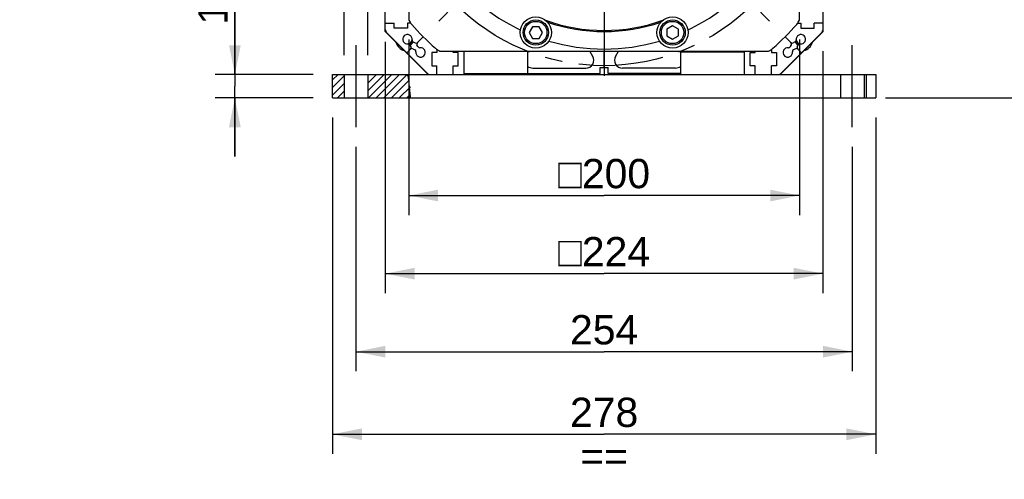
# Model space of a CAD drawing. Header units: millimetres. Extents: x 0 to 420, y 0 to 297.
# Tile 45 of 72: x 266 to 367, y 107 to 154. Entities that reach past the tile are written whole.
import ezdxf

# ---------------------------------------------------------------- set-up
doc = ezdxf.new("R2010")
doc.units = ezdxf.units.MM
doc.header["$LTSCALE"] = 23.1
doc.linetypes.add('CENTER', pattern=[0.6, 0.375, -0.075, 0.075, -0.075])
doc.linetypes.add('HIDDEN', pattern=[0.2, 0.1, -0.1])
doc.layers.get('0').update_dxf_attribs({"linetype": 'CONTINUOUS'})
for name, color, linetype in [('AXIS', 7, 'CONTINUOUS'), ('COMPONENTS', 7, 'CONTINUOUS'), ('DIMENSION', 7, 'CONTINUOUS')]:
    doc.layers.add(name, color=color, linetype=linetype)
doc.styles.get("Standard").update_dxf_attribs({"font": 'arial.ttf'})
doc.styles.add('TEXTSTYLE_4', font='gdt')
doc.dimstyles.new('DIMSTYLE_1', dxfattribs={"dimtxt": 3, "dimasz": 3, "dimexe": 0.18, "dimexo": 0.0625, "dimgap": 0.09, "dimtad": 1, "dimlfac": 5, "dimdsep": 46, "dimtxsty": 'STANDARD', "dimblk": '_FILLED', "dimblk1": '_FILLED', "dimblk2": '_FILLED', "dimcen": 0.09, "dimadec": 0, "dimazin": 0, "dimtp": 0.5, "dimtm": 0.5, "dimtfac": 1, "dimtofl": 0, "dimtmove": 0, "dimatfit": 3, "dimldrblk": '_FILLED', "dimfxl": 1, "dimtolj": 1, "dimarcsym": 0})
doc.dimstyles.new('DIMSTYLE_11', dxfattribs={"dimtxt": 3, "dimasz": 3, "dimexe": 0.18, "dimexo": 0.0625, "dimgap": 0.09, "dimtad": 1, "dimdec": 3, "dimlfac": 5, "dimdsep": 46, "dimtxsty": 'STANDARD', "dimblk": '_FILLED', "dimblk1": '_FILLED', "dimblk2": '_FILLED', "dimcen": 0.09, "dimadec": 0, "dimazin": 0, "dimtp": 0.5, "dimtm": 0.5, "dimtfac": 1, "dimtdec": 3, "dimtofl": 0, "dimtmove": 0, "dimatfit": 3, "dimldrblk": '_FILLED', "dimfxl": 1, "dimtolj": 1, "dimarcsym": 0})
doc.dimstyles.new('DIMSTYLE_13', dxfattribs={"dimtxt": 3, "dimasz": 3, "dimexe": 0.18, "dimexo": 0.0625, "dimgap": 0.09, "dimtad": 1, "dimdec": 1, "dimlfac": 5, "dimdsep": 46, "dimtxsty": 'STANDARD', "dimblk": '_FILLED', "dimblk1": '_FILLED', "dimblk2": '_FILLED', "dimcen": 0.09, "dimadec": 0, "dimazin": 0, "dimtp": 0.5, "dimtm": 0.5, "dimtfac": 1, "dimtdec": 1, "dimtofl": 0, "dimtmove": 0, "dimatfit": 3, "dimldrblk": '_FILLED', "dimfxl": 1, "dimtolj": 1, "dimarcsym": 0})
doc.dimstyles.new('DIMSTYLE_6', dxfattribs={"dimtxt": 3, "dimasz": 3, "dimexe": 0.18, "dimexo": 0.0625, "dimgap": 0.09, "dimtad": 1, "dimlfac": 5, "dimdsep": 46, "dimtxsty": 'STANDARD', "dimblk": '_FILLED', "dimblk1": '_FILLED', "dimblk2": '_FILLED', "dimcen": 0.09, "dimadec": 0, "dimazin": 0, "dimtp": 0.1, "dimtm": 0.1, "dimtfac": 1, "dimtofl": 0, "dimtmove": 0, "dimatfit": 3, "dimldrblk": '_FILLED', "dimfxl": 1, "dimtolj": 1, "dimarcsym": 0})
doc.dimstyles.new('DIMSTYLE_9', dxfattribs={"dimtxt": 3, "dimasz": 3, "dimexe": 0.18, "dimexo": 0.0625, "dimgap": 0.09, "dimtad": 1, "dimlfac": 5, "dimdsep": 46, "dimtxsty": 'STANDARD', "dimblk": '_FILLED', "dimblk1": '_FILLED', "dimblk2": '_FILLED', "dimcen": 0.09, "dimadec": 0, "dimazin": 0, "dimtp": 0.2, "dimtm": 0.2, "dimtfac": 1, "dimtofl": 0, "dimtmove": 0, "dimatfit": 3, "dimldrblk": '_FILLED', "dimfxl": 1, "dimtolj": 1, "dimarcsym": 0})

# ---------------------------------------------------------------- blocks, each defined once
blk = doc.blocks.new('_FILLED')
at = {"color": 0, "linetype": 'BYBLOCK'}
blk.add_solid([(0, 0), (-1, 0.2), (-1, -0.2)], dxfattribs=at)
blk = doc.blocks.new('*D4')
at = {"layer": 'DIMENSION', "color": 2, "linetype": 'CONTINUOUS'}
for p, q in [((298.38, 144.17), (298.38, 109.71)), ((353.98, 144.17), (353.98, 109.71)), ((298.38, 111.71), (326.18, 111.71)), ((353.98, 111.71), (326.18, 111.71))]:
    blk.add_line(p, q, dxfattribs=at)
at = {"layer": 'DIMENSION', "color": 2, "linetype": 'CONTINUOUS', "xscale": 3, "yscale": 3, "zscale": 3, "rotation": 180}
blk.add_blockref('_FILLED', (298.38, 111.71), dxfattribs=at)
at = {"layer": 'DIMENSION', "color": 2, "linetype": 'CONTINUOUS', "xscale": 3, "yscale": 3, "zscale": 3}
blk.add_blockref('_FILLED', (353.98, 111.71), dxfattribs=at)
at = {"layer": 'DIMENSION', "color": 2, "linetype": 'CONTINUOUS', "insert": (326.18, 115.46), "char_height": 3, "width": 6.9926, "attachment_point": 2, "line_spacing_factor": 0.9}
blk.add_mtext('278\\P==', dxfattribs=at)
blk = doc.blocks.new('*D5')
at = {"layer": 'DIMENSION', "color": 2, "linetype": 'CONTINUOUS'}
for p, q in [((288.38, 148.57), (288.38, 158.33)), ((288.38, 158.33), (288.38, 147.37)), ((296.38, 148.57), (286.38, 148.57)), ((288.38, 140.17), (288.38, 147.37)), ((296.38, 146.17), (286.38, 146.17)), ((288.38, 146.17), (288.38, 140.17))]:
    blk.add_line(p, q, dxfattribs=at)
at = {"layer": 'DIMENSION', "color": 2, "linetype": 'CONTINUOUS', "xscale": 3, "yscale": 3, "zscale": 3}
for p, rotation in [((288.38, 148.57), 270), ((288.38, 146.17), 90)]:
    blk.add_blockref('_FILLED', p, dxfattribs=dict(at, rotation=rotation))
at = {"layer": 'DIMENSION', "color": 2, "linetype": 'CONTINUOUS', "insert": (284.63, 153.67), "char_height": 3, "width": 4.6617, "attachment_point": 1, "rotation": 90, "line_spacing_factor": 0.9}
blk.add_mtext('12', dxfattribs=at)
blk = doc.blocks.new('*D8')
at = {"layer": 'DIMENSION', "color": 2, "linetype": 'CONTINUOUS'}
for p, q in [((303.78, 151.92), (303.78, 126.17)), ((348.58, 150.97), (348.58, 126.17)), ((303.78, 128.17), (326.18, 128.17)), ((348.58, 128.17), (326.18, 128.17))]:
    blk.add_line(p, q, dxfattribs=at)
at = {"layer": 'DIMENSION', "color": 2, "linetype": 'CONTINUOUS', "xscale": 3, "yscale": 3, "zscale": 3, "rotation": 180}
blk.add_blockref('_FILLED', (303.78, 128.17), dxfattribs=at)
at = {"layer": 'DIMENSION', "color": 2, "linetype": 'CONTINUOUS', "xscale": 3, "yscale": 3, "zscale": 3}
blk.add_blockref('_FILLED', (348.58, 128.17), dxfattribs=at)
at = {"layer": 'DIMENSION', "color": 2, "linetype": 'CONTINUOUS', "insert": (326.18, 131.92), "char_height": 3, "width": 11.1176, "attachment_point": 2, "line_spacing_factor": 0.9, "style": 'TEXTSTYLE_4'}
blk.add_mtext('{\\Fgdt;o}\\Farial.ttf;224', dxfattribs=at)
blk = doc.blocks.new('*D14')
at = {"layer": 'DIMENSION', "color": 2, "linetype": 'CONTINUOUS'}
for p, q in [((300.78, 141.17), (300.78, 118.17)), ((351.58, 141.17), (351.58, 118.17)), ((300.78, 120.17), (326.18, 120.17)), ((351.58, 120.17), (326.18, 120.17))]:
    blk.add_line(p, q, dxfattribs=at)
at = {"layer": 'DIMENSION', "color": 2, "linetype": 'CONTINUOUS', "xscale": 3, "yscale": 3, "zscale": 3, "rotation": 180}
blk.add_blockref('_FILLED', (300.78, 120.17), dxfattribs=at)
at = {"layer": 'DIMENSION', "color": 2, "linetype": 'CONTINUOUS', "xscale": 3, "yscale": 3, "zscale": 3}
blk.add_blockref('_FILLED', (351.58, 120.17), dxfattribs=at)
at = {"layer": 'DIMENSION', "color": 2, "linetype": 'CONTINUOUS', "insert": (326.18, 123.92), "char_height": 3, "width": 6.9926, "attachment_point": 2, "line_spacing_factor": 0.9}
blk.add_mtext('254', dxfattribs=at)
blk = doc.blocks.new('*D15')
at = {"layer": 'DIMENSION', "color": 2, "linetype": 'CONTINUOUS'}
for p, q in [((299.58, 150.57), (299.58, 162.86)), ((301.98, 150.57), (301.98, 162.86)), ((299.58, 160.86), (266.36, 160.86)), ((266.36, 160.86), (300.78, 160.86)), ((307.98, 160.86), (300.78, 160.86)), ((301.98, 160.86), (307.98, 160.86))]:
    blk.add_line(p, q, dxfattribs=at)
at = {"layer": 'DIMENSION', "color": 2, "linetype": 'CONTINUOUS', "xscale": 3, "yscale": 3, "zscale": 3}
blk.add_blockref('_FILLED', (299.58, 160.86), dxfattribs=at)
at = {"layer": 'DIMENSION', "color": 2, "linetype": 'CONTINUOUS', "xscale": 3, "yscale": 3, "zscale": 3, "rotation": 180}
blk.add_blockref('_FILLED', (301.98, 160.86), dxfattribs=at)
at = {"layer": 'DIMENSION', "color": 2, "linetype": 'CONTINUOUS', "insert": (294.71, 164.61), "char_height": 3, "width": 28.3494, "attachment_point": 3, "line_spacing_factor": 0.9}
blk.add_mtext('N\\Fgdt;{\\Fgdt;~}\\Farial.ttf;4 holes \\Fgdt;{\\Fgdt;n}\\Farial.ttf;12', dxfattribs=at)
blk = doc.blocks.new('*D17')
at = {"layer": 'DIMENSION', "color": 2, "linetype": 'CONTINUOUS'}
for p, q in [((306.18, 152.15), (306.18, 134.17)), ((346.18, 152.15), (346.18, 134.17)), ((306.18, 136.17), (326.18, 136.17)), ((346.18, 136.17), (326.18, 136.17))]:
    blk.add_line(p, q, dxfattribs=at)
at = {"layer": 'DIMENSION', "color": 2, "linetype": 'CONTINUOUS', "xscale": 3, "yscale": 3, "zscale": 3, "rotation": 180}
blk.add_blockref('_FILLED', (306.18, 136.17), dxfattribs=at)
at = {"layer": 'DIMENSION', "color": 2, "linetype": 'CONTINUOUS', "xscale": 3, "yscale": 3, "zscale": 3}
blk.add_blockref('_FILLED', (346.18, 136.17), dxfattribs=at)
at = {"layer": 'DIMENSION', "color": 2, "linetype": 'CONTINUOUS', "insert": (326.18, 139.92), "char_height": 3, "width": 11.1176, "attachment_point": 2, "line_spacing_factor": 0.9, "style": 'TEXTSTYLE_4'}
blk.add_mtext('{\\Fgdt;o}\\Farial.ttf;200', dxfattribs=at)
blk = doc.blocks.new('*D20')
at = {"layer": 'DIMENSION', "color": 2, "linetype": 'CONTINUOUS'}
for p, q in [((335.97, 214.63), (373.98, 214.63)), ((371.98, 214.63), (371.98, 180.4)), ((371.98, 146.17), (371.98, 180.4)), ((354.98, 146.17), (373.98, 146.17))]:
    blk.add_line(p, q, dxfattribs=at)
at = {"layer": 'DIMENSION', "color": 2, "linetype": 'CONTINUOUS', "xscale": 3, "yscale": 3, "zscale": 3}
for p, rotation in [((371.98, 214.63), 90), ((371.98, 146.17), 270)]:
    blk.add_blockref('_FILLED', p, dxfattribs=dict(at, rotation=rotation))
at = {"layer": 'DIMENSION', "color": 2, "linetype": 'CONTINUOUS', "insert": (368.23, 180.4), "char_height": 3, "width": 13.2714, "attachment_point": 2, "rotation": 90, "line_spacing_factor": 0.9}
blk.add_mtext('(342.3)', dxfattribs=at)

msp = doc.modelspace()

# ---------------------------------------------------------------- hatches: boundary and pattern name
at = {"linetype": 'CONTINUOUS'}
h = msp.add_hatch(dxfattribs=at)
h.set_pattern_fill('default__12', color=2, scale=0.556671, angle=45, style=0, pattern_type=0)
h.set_pattern_definition([(45, (0, 0), (-0.393626, 0.393626), [])])
h.paths.add_polyline_path([(299.58229, 148.57351), (299.58229, 146.17351), (298.38229, 146.17351), (298.38229, 148.57351)])
edge = h.paths.add_edge_path()
edge.add_line((301.98229, 146.17351), (301.98229, 148.57351))
edge.add_line((301.98229, 148.57351), (306.06109, 148.57351))
edge.add_spline(control_points=[(306.06109, 148.57351), (306.15557, 148.29645), (306.30214, 147.74903), (306.38987, 146.9295), (306.37014, 146.42122), (306.3399, 146.17351)], knot_values=[0, 0, 0, 0, 0.333333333, 0.666666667, 1, 1, 1, 1], degree=3, periodic=0)
edge.add_line((306.3399, 146.17351), (301.98229, 146.17351))

# ---------------------------------------------------------------- linework, layer by layer
at = {"color": 7, "linetype": 'CONTINUOUS'}
for p, q in [((306.14325, 148.31786), (306.01204, 148.57351)), ((306.34968, 146.26241), (306.14325, 148.31786)), ((306.31975, 146.17351), (306.34968, 146.26241))]:
    msp.add_line(p, q, dxfattribs=at)
at = {"layer": 'AXIS', "color": 2, "linetype": 'CENTER'}
for p, q in [((326.18229, 170.97351), (326.18229, 147.12997)), ((310.9795, 155.77071), (309.24709, 154.0383)), ((341.38509, 155.77071), (343.1175, 154.0383)), ((300.78229, 143.17351), (300.78229, 151.57351)), ((351.58229, 143.17351), (351.58229, 151.57351))]:
    msp.add_line(p, q, dxfattribs=at)
msp.add_circle((326.18229, 170.97351), 21.5, dxfattribs=at)
at = {"layer": 'COMPONENTS', "color": 7, "linetype": 'CONTINUOUS'}
for p, q in [((303.78229, 152.97351), (303.78229, 205.23351)), ((348.58229, 152.97351), (348.58229, 205.23351)), ((306.18229, 187.79521), (306.18229, 154.15181)), ((346.18229, 154.15181), (346.18229, 187.79521)), ((303.78229, 153.83351), (304.68229, 153.83351)), ((304.68229, 153.33351), (304.68229, 153.83351)), ((306.03629, 153.33351), (304.68229, 153.33351)), ((306.38229, 153.83351), (306.03629, 153.83351)), ((306.03629, 153.83351), (306.03629, 153.33351)), ((318.83588, 153.47351), (318.48947, 152.87351)), ((319.5287, 153.47351), (318.83588, 153.47351)), ((319.87511, 152.87351), (319.5287, 153.47351)), ((333.18229, 153.56633), (332.58229, 153.21992)), ((332.58229, 153.21992), (332.58229, 152.5271)), ((333.78229, 153.21992), (333.18229, 153.56633)), ((333.78229, 152.5271), (333.78229, 153.21992)), ((345.98229, 153.83351), (346.32829, 153.83351)), ((346.32829, 153.83351), (346.32829, 153.33351)), ((346.32829, 153.33351), (347.68229, 153.33351)), ((348.58229, 153.83351), (347.68229, 153.83351)), ((347.68229, 153.33351), (347.68229, 153.83351)), ((308.18229, 148.57351), (303.78229, 152.97351)), ((303.92874, 152.84306), (308.05185, 148.71996)), ((307.65612, 152.44734), (307.06287, 151.85409)), ((318.48947, 152.87351), (318.83588, 152.27351)), ((318.83588, 152.27351), (319.5287, 152.27351)), ((319.5287, 152.27351), (319.87511, 152.87351)), ((332.58229, 152.5271), (333.18229, 152.18069)), ((333.18229, 152.18069), (333.78229, 152.5271)), ((348.58229, 152.97351), (344.18229, 148.57351)), ((344.31274, 148.71996), (348.43585, 152.84306)), ((344.70846, 152.44734), (345.30171, 151.85409)), ((306.4143, 151.39163), (306.31971, 151.59448)), ((306.60041, 151.20552), (306.80326, 151.11093)), ((306.63407, 151.90884), (306.83693, 151.81425)), ((307.11762, 151.42529), (307.02303, 151.62814)), ((345.24696, 151.42529), (345.34155, 151.62814)), ((345.73051, 151.90884), (345.52766, 151.81425)), ((345.76418, 151.20552), (345.56132, 151.11093)), ((345.95028, 151.39163), (346.04487, 151.59448)), ((306.37446, 151.16568), (305.99029, 150.78151)), ((309.04229, 150.82751), (308.54229, 150.82751)), ((308.54229, 150.82751), (308.54229, 149.47351)), ((309.04229, 151.17351), (309.04229, 150.82751)), ((309.36059, 150.97351), (343.00399, 150.97351)), ((310.72229, 150.82751), (310.72229, 150.97351)), ((311.22229, 150.82751), (310.72229, 150.82751)), ((311.22229, 149.47351), (311.22229, 150.82751)), ((311.83229, 150.97351), (311.83229, 148.67351)), ((318.33229, 150.97351), (318.33229, 148.67351)), ((325.01429, 150.4248), (324.7066, 150.97351)), ((326.18229, 149.27351), (326.18229, 150.97351)), ((327.35029, 150.4248), (327.65799, 150.97351)), ((334.03229, 150.87351), (334.13229, 150.97351)), ((340.53229, 150.87351), (334.03229, 150.87351)), ((334.03229, 148.57351), (334.03229, 150.87351)), ((340.43229, 150.97351), (340.53229, 150.87351)), ((340.53229, 148.57351), (340.53229, 150.87351)), ((341.14229, 150.82751), (341.64229, 150.82751)), ((341.14229, 149.47351), (341.14229, 150.82751)), ((341.64229, 150.82751), (341.64229, 150.97351)), ((343.32229, 151.17351), (343.32229, 150.82751)), ((343.32229, 150.82751), (343.82229, 150.82751)), ((343.82229, 150.82751), (343.82229, 149.47351)), ((345.99012, 151.16568), (346.37429, 150.78151)), ((308.54229, 149.47351), (309.04229, 149.47351)), ((309.04229, 148.57351), (309.04229, 149.47351)), ((310.72229, 149.47351), (311.22229, 149.47351)), ((310.72229, 148.57351), (310.72229, 149.47351)), ((318.88229, 149.23351), (324.31651, 149.23351)), ((325.78229, 149.27351), (326.58229, 149.27351)), ((325.78229, 148.67351), (325.78229, 149.27351)), ((326.58229, 148.67351), (326.58229, 149.27351)), ((333.48229, 149.23351), (328.04807, 149.23351)), ((341.64229, 149.47351), (341.14229, 149.47351)), ((341.64229, 148.57351), (341.64229, 149.47351)), ((343.82229, 149.47351), (343.32229, 149.47351)), ((343.32229, 148.57351), (343.32229, 149.47351)), ((298.38229, 148.57351), (353.98229, 148.57351)), ((298.38229, 146.17351), (298.38229, 148.57351)), ((299.58229, 148.57351), (299.58229, 146.17351)), ((301.98229, 148.57351), (301.98229, 146.17351)), ((311.93229, 148.57351), (311.83229, 148.67351)), ((311.83229, 148.67351), (325.78229, 148.67351)), ((318.33229, 148.67351), (318.23229, 148.57351)), ((334.03229, 148.67351), (326.58229, 148.67351)), ((352.98229, 148.57351), (352.98229, 146.17351)), ((353.98229, 148.57351), (353.98229, 146.17351)), ((298.38229, 146.17351), (353.98229, 146.17351))]:
    msp.add_line(p, q, dxfattribs=at)
at = {"layer": 'COMPONENTS', "color": 8, "linetype": 'HIDDEN'}
for p, q in [((350.38229, 148.57351), (350.38229, 146.17351)), ((352.78229, 148.57351), (352.78229, 146.17351))]:
    msp.add_line(p, q, dxfattribs=at)
at = {"layer": 'COMPONENTS', "color": 7, "linetype": 'CONTINUOUS'}
for centre, radius in [((319.18229, 152.87351), 1.6), ((333.18229, 152.87351), 1.6), ((319.18229, 152.87351), 1.3), ((319.18229, 152.87351), 1.14), ((333.18229, 152.87351), 1.3), ((333.18229, 152.87351), 1.14)]:
    msp.add_circle(centre, radius, dxfattribs=at)
for centre, radius, start, end in [((326.18229, 170.97351), 19.8, 205.6776694, 244.3223306), ((326.18229, 170.97351), 19.8, 295.6776694, 334.3223306), ((304.28229, 153.19662), 0.5, 180, 225), ((307.98229, 155.02359), 2, 205.8419328, 221.2303304), ((326.18229, 170.97351), 26.2, 221.2303304, 228.7696696), ((326.18229, 170.97351), 17.88453, 250.3750631, 289.6249369), ((326.18229, 170.97351), 18, 251.1952078, 288.8047922), ((326.18229, 170.97351), 26.2, 311.2303304, 318.7696696), ((344.38229, 155.02359), 2, 318.7696696, 334.1580672), ((348.08229, 153.19662), 0.5, 315, 360), ((306.04504, 152.18351), 0.48, 352.1046352, 277.8953648), ((346.31954, 152.18351), 0.48, 262.1046352, 187.8953648), ((306.03229, 152.18351), 1.2, 194.3750937, 255.6249063), ((306.13845, 151.50996), 0.2, 25, 97.8953648), ((306.03229, 152.18351), 0.5, 288.7553719, 345.0053719), ((306.03229, 152.18351), 0.6, 295.3399814, 336.4953288), ((306.03229, 152.18351), 0.65, 295.9755289, 335.5588253), ((306.23304, 151.3071), 0.2, 315, 25), ((306.51589, 151.02426), 0.2, 65, 135), ((306.7186, 152.0901), 0.2, 172.1046352, 245), ((306.92145, 151.99551), 0.2, 245, 315), ((307.39229, 150.83626), 0.48, 172.1046352, 97.8953648), ((307.20429, 151.71267), 0.2, 135, 205), ((307.29889, 151.50981), 0.2, 205, 277.8953648), ((310.23237, 152.77351), 2, 228.7696696, 244.1580672), ((326.18229, 170.97351), 19.8, 253.3906765, 286.6093235), ((342.13221, 152.77351), 2, 295.8419328, 311.2303304), ((344.97229, 150.83626), 0.48, 82.1046352, 7.8953648), ((345.0657, 151.50981), 0.2, 262.1046352, 335), ((345.16029, 151.71267), 0.2, 335, 45), ((345.44314, 151.99551), 0.2, 225, 295), ((345.64599, 152.0901), 0.2, 295, 7.8953648), ((346.33229, 152.18351), 0.65, 204.4411747, 244.0244711), ((345.8487, 151.02426), 0.2, 45, 115), ((346.33229, 152.18351), 0.6, 203.5046712, 244.6600186), ((346.33229, 152.18351), 0.5, 194.9946281, 251.2446281), ((346.13154, 151.3071), 0.2, 155, 225), ((346.22614, 151.50996), 0.2, 82.1046352, 155), ((346.33229, 152.18351), 1.2, 284.3750937, 345.6249063), ((306.71874, 150.92967), 0.2, 352.1046352, 65), ((324.31651, 150.03351), 0.8, 270, 29.2819197), ((328.04807, 150.03351), 0.8, 150.7180803, 270), ((345.64585, 150.92967), 0.2, 115, 187.8953648), ((318.88229, 150.23351), 1, 236.6078978, 270), ((333.48229, 150.23351), 1, 270, 303.3921022), ((308.4054, 149.07351), 0.5, 225, 270), ((343.95919, 149.07351), 0.5, 270, 315)]:
    msp.add_arc(centre, radius, start, end, dxfattribs=at)

# ---------------------------------------------------------------- dimensions: what is measured, and where the dimension line sits
at = {"layer": 'DIMENSION', "color": 2, "linetype": 'CONTINUOUS'}
for base, p1, p2, angle, text, dimstyle, picture, middle in [((371.98229, 146.17351), (335.97251, 214.63259), (354.98229, 146.17351), 270, '(<>)', 'DIMSTYLE_13', '*D20', (371.06277, 178.44551)), ((303.78229, 128.17351), (348.58229, 150.97351), (303.78229, 151.91523), 180, '{\\Fgdt;o}<>', 'DIMSTYLE_1', '*D8', (323.4029, 130.42351)), ((298.38229, 111.70721), (353.98229, 144.17351), (298.38229, 144.17351), 180, '<>\\P==', 'DIMSTYLE_1', '*D4', (322.68601, 111.33221))]:
    dim = msp.add_linear_dim(base=base, p1=p1, p2=p2, angle=angle, text=text, dimstyle=dimstyle, dxfattribs=at)
    dim.commit()
    dim.dimension.update_dxf_attribs({"geometry": picture, "text_midpoint": middle, "dimtype": 160})
for base, p1, p2, text, dimstyle, picture, middle in [((301.98229, 160.86294), (299.58229, 150.57351), (301.98229, 150.57351), 'N%%d4 holes %%c<>', 'DIMSTYLE_9', '*D15', (273.37885, 163.11294)), ((346.18229, 136.17351), (306.18229, 152.15181), (346.18229, 152.15181), '{\\Fgdt;o}<>', 'DIMSTYLE_11', '*D17', (323.4029, 138.42351))]:
    dim = msp.add_linear_dim(base=base, p1=p1, p2=p2, text=text, dimstyle=dimstyle, dxfattribs=at)
    dim.commit()
    dim.dimension.update_dxf_attribs({"geometry": picture, "text_midpoint": middle, "dimtype": 160})
dim = msp.add_linear_dim(base=(288.38229, 148.57351), p1=(296.38229, 146.17351), p2=(296.38229, 148.57351), angle=90, dimstyle='DIMSTYLE_6', dxfattribs=at)
dim.commit()
dim.dimension.update_dxf_attribs({"geometry": '*D5', "text_midpoint": (286.13229, 156.00047), "dimtype": 160})
dim = msp.add_linear_dim(base=(351.58229, 120.17351), p1=(300.78229, 141.17351), p2=(351.58229, 141.17351), dimstyle='DIMSTYLE_1', dxfattribs=at)
dim.commit()
dim.dimension.update_dxf_attribs({"geometry": '*D14', "text_midpoint": (322.68601, 122.42351), "dimtype": 160})

doc.saveas('drawing.dxf')
